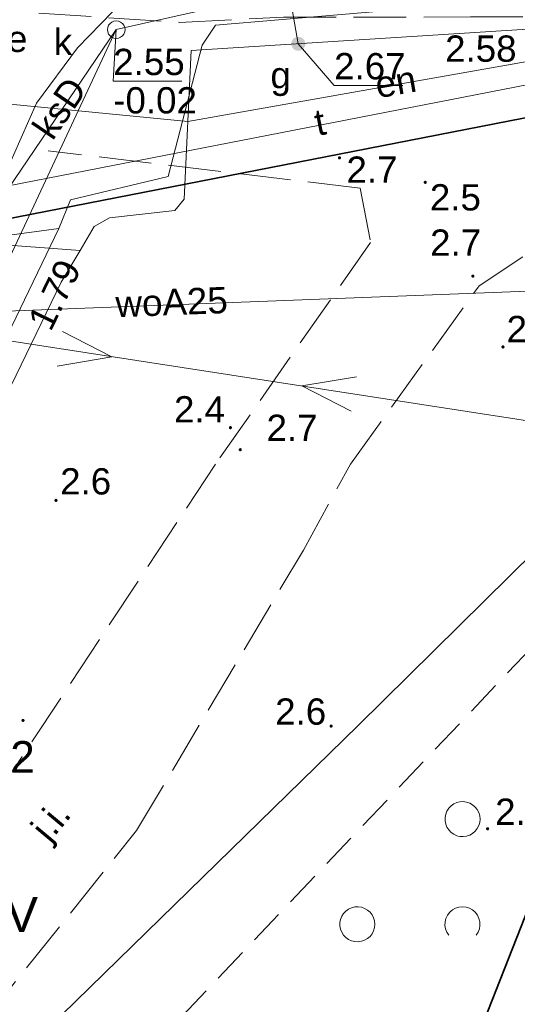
# Model space of a CAD drawing. Extents: x 5459987 to 5506369, y 5959610 to 5991660.
# Tile 25 of 51: x 5462447 to 5462462, y 5972205 to 5972234. Entities that reach past the tile are written whole.
import ezdxf
from ezdxf.enums import TextEntityAlignment as Align

# ---------------------------------------------------------------- set-up
doc = ezdxf.new("R2010")
doc.units = 0
for name, pattern in [('PRZER1-1', [1, 0.5, -0.5]), ('PRZER2-1', [1.5, 1, -0.5]), ('PRZER3-1', [2, 1.5, -0.5])]:
    doc.linetypes.add(name, pattern=pattern)
doc.layers.get('0').update_dxf_attribs({"linetype": 'CONTINUOUS'})
for name, color, linetype, lineweight in [('GESDZI', 7, 'CONTINUOUS', 18), ('GSPSSP_O', 7, 'CONTINUOUS', 18), ('GSPWPN', 7, 'CONTINUOUS', 13), ('GSPWPN_O', 7, 'CONTINUOUS', 13), ('GSPWPS_O', 7, 'CONTINUOUS', 13), ('GSSKOA', 7, 'CONTINUOUS', 18), ('GSSKOA_O', 7, 'CONTINUOUS', 18), ('GSSZAD', 7, 'CONTINUOUS', 18), ('GUPPRZ_O', 7, 'CONTINUOUS', 18)]:
    doc.layers.add(name, color=color, linetype=linetype, lineweight=lineweight)
for name, color, linetype, lineweight, true_color in [('GESKKL', 7, 'CONTINUOUS', 18, 0x24bc24), ('GESKKL_O', 7, 'CONTINUOUS', 18, 0x24bc24), ('GESUZY', 7, 'CONTINUOUS', 18, 0x008000), ('GULEPR', 1, 'CONTINUOUS', 18, 0xff0000), ('GULEPR_O', 1, 'CONTINUOUS', 18, 0xff0000), ('GULGPR', 7, 'CONTINUOUS', 18, 0xbfbf00), ('GULKPR', 7, 'CONTINUOUS', 18, 0x803300), ('GULKPR_O', 7, 'CONTINUOUS', 18, 0x803300), ('GULTPR', 7, 'CONTINUOUS', 18, 0xff9100), ('GULTPR_O', 7, 'CONTINUOUS', 18, 0xff9100), ('GULWPR', 5, 'CONTINUOUS', 18, 0x0000ff), ('GULWPR_O', 5, 'CONTINUOUS', 18, 0x0000ff), ('GUPESE_O', 1, 'CONTINUOUS', 18, 0xff0000), ('GUPGZA', 7, 'CONTINUOUS', 18, 0xbfbf00), ('GUPGZA_O', 7, 'CONTINUOUS', 18, 0xbfbf00), ('GUPKSD', 7, 'CONTINUOUS', 18, 0x803300), ('GUPKSD_O', 7, 'CONTINUOUS', 18, 0x803300)]:
    doc.layers.add(name, color=color, linetype=linetype, lineweight=lineweight, true_color=true_color)
doc.styles.add('Arial', font='arial.ttf')

# ---------------------------------------------------------------- blocks, each defined once
blk = doc.blocks.new('GSPWPN1')
blk.add_hatch(color=0).paths.add_polyline_path([(-0.045, 0), (-0.043467, -0.011647), (-0.038971, -0.0225), (-0.03182, -0.03182), (-0.0225, -0.038971), (-0.011647, -0.043467), (0, -0.045), (0.011647, -0.043467), (0.0225, -0.038971), (0.03182, -0.03182), (0.038971, -0.0225), (0.043467, -0.011647), (0.045, 0), (0.043467, 0.011647), (0.038971, 0.0225), (0.03182, 0.03182), (0.0225, 0.038971), (0.011647, 0.043467), (0, 0.045), (-0.011647, 0.043467), (-0.0225, 0.038971), (-0.03182, 0.03182), (-0.038971, 0.0225), (-0.043467, 0.011647)])
blk = doc.blocks.new('GUPGZA1')
blk.add_hatch(color=0).paths.add_polyline_path([(-0.2, 0), (-0.193185, -0.051764), (-0.173205, -0.1), (-0.141421, -0.141421), (-0.1, -0.173205), (-0.051764, -0.193185), (0, -0.2), (0.051764, -0.193185), (0.1, -0.173205), (0.141421, -0.141421), (0.173205, -0.1), (0.193185, -0.051764), (0.2, 0), (0.193185, 0.051764), (0.173205, 0.1), (0.141421, 0.141421), (0.1, 0.173205), (0.051764, 0.193185), (0, 0.2), (-0.051764, 0.193185), (-0.1, 0.173205), (-0.141421, 0.141421), (-0.173205, 0.1), (-0.193185, 0.051764)])
blk = doc.blocks.new('GUPKSD1')
at = {"color": 0}
blk.add_lwpolyline([(0, 0.25), (0.064705, 0.241481), (0.125, 0.216506), (0.176777, 0.176777), (0.216506, 0.125), (0.241481, 0.064705), (0.25, 0), (0.241481, -0.064705), (0.216506, -0.125), (0.176777, -0.176777), (0.125, -0.216506), (0.064705, -0.241481), (0, -0.25), (-0.064705, -0.241481), (-0.125, -0.216506), (-0.176777, -0.176777), (-0.216506, -0.125), (-0.241481, -0.064705), (-0.25, 0), (-0.241481, 0.064705), (-0.216506, 0.125), (-0.176777, 0.176777), (-0.125, 0.216506), (-0.064705, 0.241481)], close=True, dxfattribs=at)
blk = doc.blocks.new('SUEP1')
at = {"color": 0}
blk.add_lwpolyline([(-0.75, -0.5), (0.75, 0), (-0.75, 0.5)], dxfattribs=at)
blk = doc.blocks.new('GSSZAD1')
at = {"color": 0}
blk.add_lwpolyline([(0.5, 0), (0.490964, 0.094626), (0.464184, 0.185831), (0.420627, 0.27032), (0.361867, 0.34504), (0.290028, 0.407288), (0.207708, 0.454816), (0.117879, 0.485906), (0.023791, 0.499434), (-0.071157, 0.494911), (-0.163534, 0.4725), (-0.25, 0.433013), (-0.32743, 0.377875), (-0.393027, 0.309079), (-0.444418, 0.229113), (-0.479746, 0.140866), (-0.497736, 0.047528), (-0.497736, -0.047528), (-0.479746, -0.140866), (-0.444418, -0.229113), (-0.393027, -0.309079), (-0.32743, -0.377875), (-0.25, -0.433013), (-0.163534, -0.4725), (-0.071157, -0.494911), (0.023791, -0.499434), (0.117879, -0.485906), (0.207708, -0.454816), (0.290028, -0.407288), (0.361867, -0.34504), (0.420627, -0.27032), (0.464184, -0.185831), (0.490964, -0.094626)], close=True, dxfattribs=at)
blk = doc.blocks.new('GSSZAD2')
at = {"color": 0}
blk.add_lwpolyline([(-0.390312, -0.3125), (-0.445567, -0.226869), (-0.482312, -0.131814), (-0.49902, -0.031282), (-0.494998, 0.070549), (-0.470412, 0.169449), (-0.426283, 0.26131), (-0.364446, 0.342315), (-0.287468, 0.409099), (-0.198548, 0.458889), (-0.10138, 0.489614), (0, 0.5), (0.10138, 0.489614), (0.198548, 0.458889), (0.287468, 0.409099), (0.364446, 0.342315), (0.426283, 0.26131), (0.470412, 0.169449), (0.494998, 0.070549), (0.49902, -0.031282), (0.482312, -0.131814), (0.445567, -0.226869), (0.390312, -0.3125)], dxfattribs=at)

msp = doc.modelspace()

# ---------------------------------------------------------------- linework, layer by layer
at = {"layer": 'GESDZI', "color": 86, "linetype": 'Continuous', "lineweight": 35, "true_color": 0x1a7000, "elevation": 10.22}
for points in [[(5462361.56, 5972210.96), (5462432.19, 5972224.99), (5462464.99, 5972231.39), (5462479.23, 5972234.17), (5462484.81, 5972241.37), (5462360.98, 5972216.97), (5462335.22, 5972217.06), (5462276.28, 5972225.17), (5462275.47, 5972219.23), (5462312.97, 5972214.07), (5462334.8, 5972211.07)], [(5462464.99, 5972231.39), (5462471.3, 5972227.41), (5462462.69, 5972210.08), (5462459.04, 5972200.82), (5462456.12, 5972191.3), (5462453.89, 5972181.3), (5462452.51, 5972171.14), (5462452.01, 5972160.32), (5462452.32, 5972150.13), (5462455.34, 5972102.56), (5462457.87, 5972101.97), (5462453.87, 5972157.77), (5462457.45, 5972184.44), (5462464.73, 5972209.82), (5462479.23, 5972234.17)], [(5462464.99, 5972231.39), (5462432.19, 5972224.99), (5462427.17, 5972199.15), (5462410.43, 5972168), (5462406.62, 5972160.9), (5462385.18, 5972097.94), (5462407.14, 5972103.91), (5462448.06, 5972094.45), (5462450.21, 5972103.75), (5462455.34, 5972102.56), (5462452.32, 5972150.13), (5462452.01, 5972160.32), (5462452.51, 5972171.14), (5462453.89, 5972181.3), (5462456.12, 5972191.3), (5462459.04, 5972200.82), (5462462.69, 5972210.08), (5462471.3, 5972227.41)]]:
    msp.add_lwpolyline(points, close=True, dxfattribs=at)
at = {"layer": 'GESKKL', "color": 252, "linetype": 'PRZER3-1', "lineweight": 18, "elevation": 10.06}
msp.add_lwpolyline([(5462432.19, 5972224.99), (5462427.17, 5972199.15), (5462414.304, 5972175.208), (5462419.44, 5972170.82), (5462436.75, 5972164.98), (5462438.56, 5972171.6), (5462443.13, 5972185.52), (5462444.79, 5972196.46), (5462445.76, 5972196.29), (5462444.24, 5972184.97), (5462442.57, 5972180.36), (5462453.786, 5972180.532), (5462453.89, 5972181.3), (5462456.12, 5972191.3), (5462459.04, 5972200.82), (5462462.69, 5972210.08), (5462471.3, 5972227.41), (5462464.99, 5972231.39)], close=True, dxfattribs=at)
at = {"layer": 'GESUZY', "color": 252, "linetype": 'PRZER1-1', "lineweight": 18, "elevation": 10.08}
for points in [[(5462361.56, 5972210.96), (5462368.36, 5972212.311), (5462385.949, 5972215.805), (5462432.19, 5972224.99), (5462464.99, 5972231.39), (5462479.23, 5972234.17), (5462484.81, 5972241.37), (5462360.98, 5972216.97), (5462335.22, 5972217.06), (5462276.28, 5972225.17), (5462275.47, 5972219.23), (5462312.97, 5972214.07), (5462334.8, 5972211.07)], [(5462464.99, 5972231.39), (5462471.3, 5972227.41), (5462462.69, 5972210.08), (5462459.04, 5972200.82), (5462456.12, 5972191.3), (5462453.89, 5972181.3), (5462453.786, 5972180.532), (5462452.51, 5972171.14), (5462452.01, 5972160.32), (5462452.32, 5972150.13), (5462455.34, 5972102.56), (5462457.87, 5972101.97), (5462453.87, 5972157.77), (5462457.45, 5972184.44), (5462464.73, 5972209.82), (5462479.23, 5972234.17)], [(5462432.19, 5972224.99), (5462427.17, 5972199.15), (5462414.304, 5972175.208), (5462419.44, 5972170.82), (5462436.75, 5972164.98), (5462438.56, 5972171.6), (5462443.13, 5972185.52), (5462444.79, 5972196.46), (5462445.76, 5972196.29), (5462444.24, 5972184.97), (5462442.57, 5972180.36), (5462453.786, 5972180.532), (5462453.89, 5972181.3), (5462456.12, 5972191.3), (5462459.04, 5972200.82), (5462462.69, 5972210.08), (5462471.3, 5972227.41), (5462464.99, 5972231.39)]]:
    msp.add_lwpolyline(points, close=True, dxfattribs=at)
at = {"layer": 'GSSKOA', "color": 252, "linetype": 'PRZER3-1', "lineweight": 18, "elevation": 10.18}
for points in [[(5462447.987, 5972233.772), (5462451.994, 5972233.508), (5462454.974, 5972233.655), (5462460.307, 5972233.662), (5462466.944, 5972233.671), (5462471.439, 5972233.583), (5462474.342, 5972233.671), (5462483.334, 5972232.939)], [(5462457.156, 5972228.779), (5462448.256, 5972229.846)], [(5462434.48, 5972186.231), (5462436.695, 5972191.754), (5462438.974, 5972196.055), (5462445.14, 5972203.408), (5462450.781, 5972210.446), (5462455.539, 5972218.443), (5462456.883, 5972220.903), (5462460.552, 5972225.985), (5462465.456, 5972229.24)], [(5462457.156, 5972228.779), (5462457.459, 5972227.227), (5462453.029, 5972220.902), (5462447.298, 5972212.224), (5462442.185, 5972205.589), (5462437.06, 5972199.165), (5462436.38, 5972198.445)]]:
    msp.add_lwpolyline(points, dxfattribs=at)
at = {"layer": 'GSSZAD', "color": 252, "linetype": 'PRZER2-1', "lineweight": 18, "elevation": 10.1}
msp.add_lwpolyline([(5462457.068, 5972145.976), (5462456.663, 5972158.117), (5462458.551, 5972180.874), (5462461.826, 5972196.045), (5462470.007, 5972215.604), (5462467.216, 5972221.115), (5462442.851, 5972195.417), (5462426.361, 5972163.844), (5462420.603, 5972145.229), (5462414.153, 5972107.869), (5462429.004, 5972109.634), (5462447.067, 5972106.831), (5462459.302, 5972101.863), (5462459.793, 5972105.878), (5462459.021, 5972107.622), (5462458.667, 5972116.741), (5462458.285, 5972128.025)], close=True, dxfattribs=at)
at = {"layer": 'GULEPR', "color": 1, "linetype": 'Continuous', "lineweight": 18, "true_color": 0xff0000, "elevation": 10.14}
for points in [[(5462448.56, 5972227.63), (5462448.89, 5972228.44), (5462451.68, 5972229.11), (5462452.65, 5972232.86), (5462453.03, 5972233.43), (5462467.41, 5972234.65), (5462469.84, 5972235.54), (5462470.61, 5972236.25), (5462476.37, 5972249.08), (5462476.33, 5972249.68), (5462473.05, 5972254.47), (5462471.75, 5972255), (5462471.73, 5972255.149)], [(5462448.56, 5972227.63), (5462448.89, 5972228.44), (5462451.68, 5972229.11), (5462452.65, 5972232.86), (5462453.03, 5972233.43), (5462467.41, 5972234.65), (5462469.84, 5972235.54), (5462470.61, 5972236.25), (5462476.37, 5972249.08), (5462476.33, 5972249.68), (5462473.05, 5972254.47), (5462471.75, 5972255), (5462471.73, 5972255.149)], [(5462446.46, 5972232.98), (5462446.87, 5972231.2), (5462452.24, 5972230.68), (5462464.13, 5972232.78), (5462465.25, 5972233.02)], [(5462446.46, 5972232.98), (5462446.87, 5972231.2), (5462452.24, 5972230.68), (5462464.13, 5972232.78), (5462465.25, 5972233.02)], [(5462423.86, 5972169.75), (5462433.79, 5972194.16), (5462440.48, 5972210.59), (5462445.01, 5972220.27), (5462448.56, 5972227.63)], [(5462423.86, 5972169.75), (5462433.79, 5972194.16), (5462440.48, 5972210.59), (5462445.01, 5972220.27), (5462448.56, 5972227.63)], [(5462448.56, 5972227.63), (5462439.01, 5972226.34), (5462432.66, 5972225.57), (5462432.12, 5972225.36)], [(5462448.56, 5972227.63), (5462439.01, 5972226.34), (5462432.66, 5972225.57), (5462432.12, 5972225.36)], [(5462355.44, 5972212.02), (5462390.06, 5972218.07), (5462434.51, 5972226.37), (5462471.06, 5972220.73)], [(5462355.44, 5972212.02), (5462390.06, 5972218.07), (5462434.51, 5972226.37), (5462471.06, 5972220.73)]]:
    msp.add_lwpolyline(points, dxfattribs=at)
at = {"layer": 'GULGPR', "color": 52, "linetype": 'Continuous', "lineweight": 18, "true_color": 0xbfbf00, "elevation": 10.14}
for points in [[(5462455.395, 5972232.895), (5462453.908, 5972241.396)], [(5462469.14, 5972233.96), (5462462.53, 5972233.35), (5462452.34, 5972232.7), (5462452.14, 5972228.46), (5462451.87, 5972228.14), (5462450.01, 5972227.93), (5462449.57, 5972227.68), (5462449.17, 5972227), (5462448.63, 5972226.09), (5462444.91, 5972218.43), (5462442.77, 5972213.92), (5462441.26, 5972210.4), (5462438.76, 5972204.67), (5462433.36, 5972191.26), (5462425.77, 5972172.96)], [(5462449.17, 5972227), (5462441.75, 5972227.55), (5462436.81, 5972227.49), (5462432.53, 5972227.25), (5462430.68, 5972226.81), (5462430.27, 5972226.43), (5462430.38, 5972224.73)]]:
    msp.add_lwpolyline(points, dxfattribs=at)
at = {"layer": 'GULKPR', "linetype": 'Continuous', "lineweight": 18, "elevation": 10.14}
for points in [[(5462450.2, 5972233.3), (5462473.724, 5972238.568)], [(5462438.43, 5972208.13), (5462450.2, 5972233.3)], [(5462447.094, 5972228.732), (5462450.2, 5972233.3)]]:
    msp.add_lwpolyline(points, dxfattribs=at)
at = {"layer": 'GULTPR', "color": 30, "linetype": 'Continuous', "lineweight": 18, "true_color": 0xff9100, "elevation": 10.14}
for points in [[(5462436.718, 5972226.813), (5462475.34, 5972234.35), (5462481.633, 5972238.882)], [(5462436.718, 5972226.813), (5462475.34, 5972234.35), (5462481.633, 5972238.882)], [(5462462.2, 5972234.51), (5462450.43, 5972234.158), (5462449.091, 5972232.78), (5462447.924, 5972231.201), (5462438.018, 5972208.875), (5462435.179, 5972201.759), (5462428.501, 5972183.96), (5462419.527, 5972163.61), (5462414.195, 5972142.483), (5462412.711, 5972124.992), (5462411.092, 5972116.673), (5462407.3, 5972094.825), (5462402.792, 5972077.023), (5462401.096, 5972070.227), (5462392.258, 5972039.441), (5462386.279, 5972014.531), (5462384.401, 5971988.917), (5462380.341, 5971958.022), (5462377.764, 5971942.121), (5462376.701, 5971929.463), (5462373.291, 5971911.539), (5462373.192, 5971906.639)], [(5462462.2, 5972234.51), (5462450.43, 5972234.158), (5462449.091, 5972232.78), (5462447.924, 5972231.201), (5462438.018, 5972208.875), (5462435.179, 5972201.759), (5462428.501, 5972183.96), (5462419.527, 5972163.61), (5462414.195, 5972142.483), (5462412.711, 5972124.992), (5462411.092, 5972116.673), (5462407.3, 5972094.825), (5462402.792, 5972077.023), (5462401.096, 5972070.227), (5462392.258, 5972039.441), (5462386.279, 5972014.531), (5462384.401, 5971988.917), (5462380.341, 5971958.022), (5462377.764, 5971942.121), (5462376.701, 5971929.463), (5462373.291, 5971911.539), (5462373.192, 5971906.639)]]:
    msp.add_lwpolyline(points, dxfattribs=at)
at = {"layer": 'GULWPR', "color": 5, "linetype": 'Continuous', "lineweight": 18, "true_color": 0x0000ff, "elevation": 10.14}
for points in [[(5462435.42, 5972224.82), (5462468.145, 5972226.073)], [(5462468.51, 5972225.12), (5462464.3, 5972220.55), (5462457.1, 5972213.44), (5462448.24, 5972204.79), (5462439.38, 5972196.03), (5462438.29, 5972194.17)]]:
    msp.add_lwpolyline(points, dxfattribs=at)
at = {"layer": 'GUPPRZ_O', "color": 36, "linetype": 'Continuous', "lineweight": 13, "true_color": 0x803300, "elevation": 10.8, "flags": 128}
msp.add_lwpolyline([(5462450.2, 5972233.3), (5462450.114, 5972231.831), (5462452.074, 5972231.831)], dxfattribs=at)
at = {"layer": 'GUPPRZ_O', "color": 52, "linetype": 'Continuous', "lineweight": 13, "true_color": 0xbfbf00, "elevation": 10.8, "flags": 128}
msp.add_lwpolyline([(5462455.395, 5972232.895), (5462456.418, 5972231.709), (5462458.378, 5972231.709)], dxfattribs=at)

# ---------------------------------------------------------------- block references
at = {"layer": 'GSPWPN', "color": 252, "linetype": 'Continuous', "lineweight": 13}
for p in [(5462456.57, 5972229.64, 10.08), (5462459.018, 5972228.943, 10.08), (5462460.377, 5972226.268, 10.08), (5462461.236, 5972224.245, 10.08), (5462453.459, 5972221.943, 10.08), (5462453.739, 5972221.314, 10.08), (5462448.48, 5972219.868, 10.08), (5462447.54, 5972213.59, 10.08), (5462456.331, 5972213.428, 10.08), (5462460.797, 5972210.498, 10.08)]:
    msp.add_blockref('GSPWPN1', p, dxfattribs=at)
at = {"layer": 'GSSZAD', "color": 252, "linetype": 'Continuous', "lineweight": 18}
for name, p in [('GSSZAD1', (5462460.08, 5972210.773, 10.1)), ('GSSZAD1', (5462457.08, 5972207.773, 10.1)), ('GSSZAD2', (5462460.08, 5972207.773, 10.1))]:
    msp.add_blockref(name, p, dxfattribs=at)
at = {"layer": 'GULEPR', "color": 1, "linetype": 'Continuous', "lineweight": 18, "true_color": 0xff0000}
for p, rotation in [((5462449.335, 5972224.082, 10.14), 351.2279243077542), ((5462456.235, 5972223.018, 10.14), 171.227924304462)]:
    msp.add_blockref('SUEP1', p, dxfattribs=dict(at, rotation=rotation))
at = {"layer": 'GUPGZA', "color": 52, "linetype": 'Continuous', "lineweight": 18, "true_color": 0xbfbf00, "rotation": 4.251536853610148}
msp.add_blockref('GUPGZA1', (5462455.395, 5972232.895, 10.16), dxfattribs=at)
at = {"layer": 'GUPKSD', "linetype": 'Continuous', "lineweight": 18}
msp.add_blockref('GUPKSD1', (5462450.2, 5972233.3, 10.16), dxfattribs=at)

# ---------------------------------------------------------------- texts
at = {"layer": 'GESKKL_O', "color": 252, "linetype": 'Continuous', "lineweight": 0, "style": 'Arial'}
msp.add_text('PsV', height=1, dxfattribs=at).set_placement((5462446.686, 5972207.549, 10.8), align=Align.CENTER)
at = {"layer": 'GSPSSP_O', "color": 252, "linetype": 'Continuous', "lineweight": 0, "style": 'Arial'}
msp.add_text('11212', height=0.9, dxfattribs=at).set_placement((5462444.38, 5972212.1, 10.8))
at = {"layer": 'GSPWPN_O', "color": 252, "linetype": 'Continuous', "lineweight": 0, "style": 'Arial'}
for s, p in [('2.7', (5462456.769, 5972228.93, 10.8)), ('2.5', (5462459.149, 5972228.14, 10.8)), ('2.7', (5462459.156, 5972226.848, 10.8)), ('2.6', (5462461.339, 5972224.382, 10.8)), ('2.4', (5462451.849, 5972222.091, 10.8)), ('2.7', (5462454.489, 5972221.564, 10.8)), ('2.6', (5462448.599, 5972220.036, 10.8)), ('2.6', (5462454.735, 5972213.468, 10.8)), ('2.7', (5462461.013, 5972210.61, 10.8))]:
    msp.add_text(s, height=0.75, dxfattribs=at).set_placement(p)
at = {"layer": 'GSPWPS_O', "color": 252, "linetype": 'Continuous', "lineweight": 0, "style": 'Arial'}
msp.add_text('2.58', height=0.75, dxfattribs=at).set_placement((5462459.584, 5972232.383, 10.8))
at = {"layer": 'GSSKOA_O', "color": 252, "linetype": 'Continuous', "lineweight": 0, "style": 'Arial'}
msp.add_text('j.i.', height=0.75, rotation=50.0749, dxfattribs=at).set_placement((5462448.617, 5972210.485, 10.8), align=Align.CENTER)
at = {"layer": 'GULEPR_O', "color": 1, "linetype": 'Continuous', "lineweight": 0, "true_color": 0xff0000, "style": 'Arial'}
msp.add_text('en', height=0.75, rotation=10.0162, dxfattribs=at).set_placement((5462458.236, 5972231.441, 10.8), align=Align.CENTER)
at = {"layer": 'GULKPR_O', "color": 36, "linetype": 'Continuous', "lineweight": 0, "true_color": 0x803300, "style": 'Arial'}
msp.add_text('ksD', height=0.75, rotation=55.7907, dxfattribs=at).set_placement((5462448.89, 5972230.851, 10.8), align=Align.CENTER)
at = {"layer": 'GULTPR_O', "color": 30, "linetype": 'Continuous', "lineweight": 0, "true_color": 0xff9100, "style": 'Arial'}
msp.add_text('t', height=0.75, rotation=11.0423, dxfattribs=at).set_placement((5462456.085, 5972230.293, 10.8), align=Align.CENTER)
at = {"layer": 'GULWPR_O', "color": 5, "linetype": 'Continuous', "lineweight": 0, "true_color": 0x0000ff, "style": 'Arial'}
msp.add_text('woA25', height=0.75, rotation=2.1926, dxfattribs=at).set_placement((5462451.794, 5972225.153, 10.8), align=Align.CENTER)
at = {"layer": 'GUPESE_O', "color": 1, "linetype": 'Continuous', "lineweight": 0, "true_color": 0xff0000, "style": 'Arial'}
msp.add_text('e', height=0.75, dxfattribs=at).set_placement((5462447.666, 5972232.662, 10.8), align=Align.RIGHT)
at = {"layer": 'GUPGZA_O', "color": 52, "linetype": 'Continuous', "lineweight": 0, "true_color": 0xbfbf00, "style": 'Arial'}
msp.add_text('g', height=0.75, dxfattribs=at).set_placement((5462455.183, 5972231.626, 10.8), align=Align.RIGHT)
at = {"layer": 'GUPKSD_O', "color": 252, "linetype": 'Continuous', "lineweight": 0, "style": 'Arial'}
msp.add_text('k', height=0.75, dxfattribs=at).set_placement((5462448.941, 5972232.578, 10.8), align=Align.RIGHT)
at = {"layer": 'GUPPRZ_O', "color": 36, "linetype": 'Continuous', "lineweight": 0, "true_color": 0x803300, "style": 'Arial'}
for s, p in [('2.55', (5462450.114, 5972232.003, 10.8)), ('-0.02', (5462450.114, 5972230.908, 10.8))]:
    msp.add_text(s, height=0.75, dxfattribs=at).set_placement(p)
at = {"layer": 'GUPPRZ_O', "color": 52, "linetype": 'Continuous', "lineweight": 0, "true_color": 0xbfbf00, "style": 'Arial'}
msp.add_text('2.67', height=0.75, rotation=360, dxfattribs=at).set_placement((5462456.418, 5972231.882, 10.8))
msp.add_text('1.79', height=0.75, rotation=64.0969, dxfattribs=at).set_placement((5462449.219, 5972226.491, 10.8), align=Align.RIGHT)

doc.saveas('drawing.dxf')
